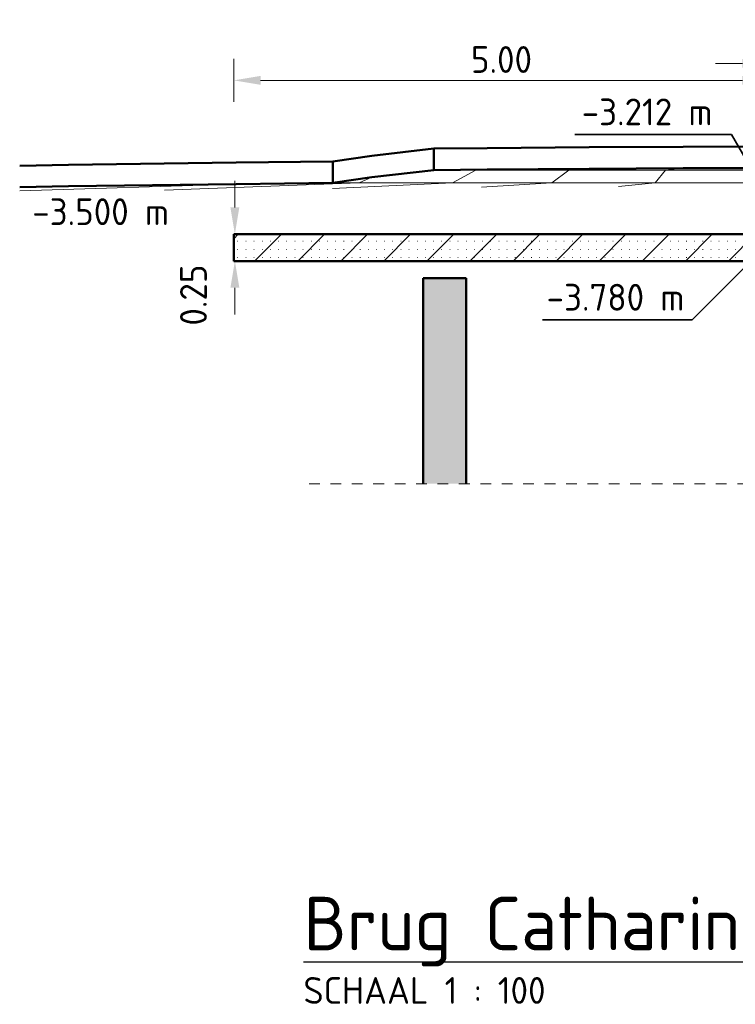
# Model space of a CAD drawing. Header units: metres. Extents: x 115954 to 115994, y 477007 to 477166.
# Tile 8 of 20: x 115959.61 to 115966.29, y 477073.92 to 477083.12. Entities that reach past the tile are written whole.
import ezdxf

# ---------------------------------------------------------------- set-up
doc = ezdxf.new("R2010")
doc.units = ezdxf.units.M
doc.linetypes.add('XX-AFBREEK', pattern=[7, 4, -1, 1, -1])
doc.layers.get('Defpoints').update_dxf_attribs({"lineweight": 25})
for name, color, linetype, lineweight in [('G_IMPT', 8, 'Continuous', 18), ('N-CO-BC-BETONVORM-G-1', 50, 'Continuous', 18), ('N-CO-BC-BETONVORM-G-2', 50, 'Continuous', 35), ('N-CO-BC-BETONVORM-GD-1', 90, 'Continuous', 50), ('N-WE-OG-BEBOUWING-GD', 7, 'Continuous', 35), ('X-XX-AL-AFBREEKLIJN-G', 7, 'XX-AFBREEK', 18), ('X-XX-AL-CONSTRUCTIELIJN-G', 7, 'Continuous', 35), ('X-XX-AL-DETAIL1-GD', 7, 'Continuous', 25), ('X-XX-AL-VERWIJZING-S', 7, 'Continuous', 25), ('X-XX-AL-VERWIJZING_DETAIL-T25', 7, 'Continuous', 25), ('X-XX-AL-VERWIJZING_DOORSNEDE-M', 7, 'Continuous', 18)]:
    doc.layers.add(name, color=color, linetype=linetype, lineweight=lineweight)
doc.styles.add('NLCS-ISO', font='NLCS-ISO.ttf')
doc.styles.add('NLCS-ISO-M100-T25', font='NLCS-ISO.ttf', dxfattribs={"height": 0.25})
doc.dimstyles.new('NLCS-M100-T25-PIJL_L2_H2', dxfattribs={"dimscale": 0.1, "dimtxt": 2.5, "dimasz": 2.5, "dimexe": 2, "dimexo": 2, "dimgap": 0.7, "dimtad": 1, "dimzin": 0, "dimdsep": 46, "dimtxsty": 'NLCS-ISO-M100-T25', "dimcen": 0, "dimdle": 2, "dimclrd": 256, "dimclre": 256, "dimclrt": 256, "dimazin": 0, "dimtfac": 1, "dimtdec": 3, "dimtofl": 0, "dimtmove": 0, "dimatfit": 3, "dimfxl": 2, "dimfxlon": 1, "dimtfillclr": 256, "dimtolj": 1, "dimtzin": 0, "dimlwd": -1, "dimlwe": -1, "dimarcsym": 0})

# ---------------------------------------------------------------- blocks, each defined once
blk = doc.blocks.new('RHD_SC_Funderingspaal_Prefab_Betonpaal - 400x400 _Te Lood_-1049399-Section 4')
at = {"layer": 'N-CO-BC-BETONVORM-G-2'}
blk.add_hatch(color=256, dxfattribs=at).paths.add_polyline_path([(526665.0548777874, -5829.873703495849), (526665.0548777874, -3910.000000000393), (526265.0548777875, -3910.000000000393), (526265.0548777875, -5829.873703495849)], flags=0)
at = {"layer": 'N-CO-BC-BETONVORM-GD-1'}
for p, q in [((526665.0548777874, -3910.000000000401), (526265.0548777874, -3910.000000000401)), ((526265.0548777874, -3910.000000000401), (526265.0548777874, -5829.873703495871)), ((526665.0548777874, -5829.873703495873), (526665.0548777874, -3910.000000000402))]:
    blk.add_line(p, q, dxfattribs=at)
blk = doc.blocks.new('GM_SLD_Wegontwerp - BH5593-RHD-DO-ZZ-M3-N-000004_SLD_Wegontwerp_dwg-1131003-Section 4')
at = {"layer": 'G_IMPT'}
for p, q in [((526363.1309734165, -2900.0000000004), (526754.7473251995, -2900.0000000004)), ((526363.1309733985, -2900.000000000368), (526754.7473251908, -2900.000000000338)), ((526538.0824532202, -3019.999991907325), (526754.7473252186, -2899.999999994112)), ((526754.7473251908, -2900.000000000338), (526860.2415350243, -2895.130996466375)), ((526755.2139933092, -2900.0000000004), (527622.8143544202, -2900.0000000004)), ((526755.2139932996, -2900.000000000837), (527622.8143543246, -2900.000000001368)), ((527464.0206031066, -3020.000000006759), (527622.8143544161, -2899.999999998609)), ((527622.8143543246, -2900.000000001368), (527814.3448621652, -2887.938410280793)), ((527623.0654809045, -2900.0000000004), (528528.050234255, -2900.0000000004)), ((527623.0654809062, -2900.000000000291), (528528.0502341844, -2899.99999999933)), ((528429.6055704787, -3019.999964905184), (528528.0502342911, -2900.000000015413)), ((528528.0502341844, -2899.99999999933), (528691.3840082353, -2883.408574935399)), ((528528.0502342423, -2900.0000000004), (529456.3290616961, -2900.0000000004)), ((528528.0502342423, -2900.0000000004), (529456.3290616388, -2900.000000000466)), ((522495.3228481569, -3093.636367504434), (524516.541709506, -3030.751133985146)), ((523847.0260294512, -3087.091284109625), (525665.1575809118, -3020.039918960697)), ((525417.789019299, -3071.706274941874), (526537.1447189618, -3020.043279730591)), ((525666.2400036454, -3019.999999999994), (525420.1658442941, -3020.000000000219)), ((525420.1658442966, -3019.999999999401), (525666.2400035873, -3019.999999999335)), ((526538.0824387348, -3020.000000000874), (525666.240003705, -3020.000000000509)), ((525666.2400036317, -3020.000000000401), (526538.0824386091, -3019.999999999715)), ((525666.2402917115, -3019.999872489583), (525783.4364285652, -2968.134576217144)), ((527464.0206031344, -3020.000000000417), (526538.0824386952, -3019.999999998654)), ((526538.0824386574, -3020.000000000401), (527464.0206031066, -3020.000000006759)), ((526809.5638035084, -3061.214266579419), (527463.2907055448, -3020.045965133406)), ((528429.605541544, -3020.000000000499), (527464.0206031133, -3020.000000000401)), ((527464.0206032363, -3019.999999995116), (528429.6055416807, -3020.000000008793)), ((528088.9231072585, -3054.606480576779), (528429.1336639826, -3020.047933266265)), ((529419.7696242, -3019.999999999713), (528429.6055416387, -3019.999999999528)), ((528429.6055416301, -3020.000000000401), (529419.7696241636, -3019.999999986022)), ((522495.3228481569, -3064.807034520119), (522950.9676383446, -3052.380038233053))]:
    blk.add_line(p, q, dxfattribs=at)
at = {"layer": 'N-CO-BC-BETONVORM-GD-1'}
for p, q in [((526363.1309734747, -2699.99999999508), (525783.4364286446, -2768.134576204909)), ((526860.2415351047, -2695.130996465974), (526363.1309733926, -2700.000000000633)), ((526363.1309734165, -2900.0000000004), (526363.1309734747, -2699.99999999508)), ((526363.1309733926, -2700.000000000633), (526363.1309733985, -2900.000000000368)), ((527814.3448622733, -2687.938410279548), (526860.2415351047, -2695.130996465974)), ((528691.3840083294, -2683.40857493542), (527814.3448622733, -2687.938410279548)), ((529525.2499992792, -2681.148249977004), (528691.3840083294, -2683.40857493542)), ((524516.5417095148, -2830.751133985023), (522950.9676383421, -2852.380038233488)), ((525420.1658443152, -2820.00000000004), (524516.5417095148, -2830.751133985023)), ((525783.4364286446, -2768.134576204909), (525420.1658442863, -2820.00000000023)), ((525420.1658442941, -3019.999964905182), (525420.1658443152, -2820.00000000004)), ((525420.1658442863, -2820.00000000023), (525420.1658442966, -3019.999964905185)), ((522950.9676383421, -2852.380038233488), (522495.3228481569, -2859.450396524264)), ((525783.4364285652, -2968.134576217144), (526363.1309734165, -2900.0000000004)), ((526363.1309733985, -2900.000000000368), (526860.2415350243, -2895.130996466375)), ((526860.2415350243, -2895.130996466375), (527814.3448621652, -2887.938410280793)), ((527814.3448621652, -2887.938410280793), (528691.3840082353, -2883.408574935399)), ((528691.3840082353, -2883.408574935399), (529525.2499993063, -2881.148249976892)), ((522950.9676383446, -3052.380038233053), (524516.541709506, -3030.751133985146)), ((524516.541709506, -3030.751133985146), (525420.1658442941, -3020.000000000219)), ((525420.1658442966, -3019.999999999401), (525783.4364285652, -2968.134576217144)), ((522495.3228481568, -3059.450396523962), (522950.9676383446, -3052.380038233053))]:
    blk.add_line(p, q, dxfattribs=at)
blk = doc.blocks.new('GM_SLD_Wegontwerp - GM_SLD_Wegontwerp-1131005-Section 4')
blk.add_blockref('GM_SLD_Wegontwerp - BH5593-RHD-DO-ZZ-M3-N-000004_SLD_Wegontwerp_dwg-1131003-Section 4', (0, 0))
blk = doc.blocks.new('CIB_GM_ADP1_Stootplaat_ROK_DYN - Type 1 D250 L5000-1132024-Section 4')
at = {"layer": 'N-CO-BC-BETONVORM-G-1'}
h = blk.add_hatch(dxfattribs=at)
h.set_pattern_fill('FP_9', color=256, style=0, pattern_type=2)
h.set_pattern_definition([(45, (532892.163, -4715), (-201.1577371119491, 201.1577371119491), []), (0, (532892.163, -4715), (0, 76.2), [3.353, -72.847])])
h.paths.add_polyline_path([(529495.054877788, -3750.000000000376), (529495.054877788, -3500.000000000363), (524495.0548777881, -3500.000000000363), (524495.0548777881, -3750.000000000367), (529460.0237185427, -3750.000000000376)], flags=0)
at = {"layer": 'N-CO-BC-BETONVORM-GD-1'}
for p, q in [((524495.0548777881, -3500.000000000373), (524495.0548777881, -3750.000000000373)), ((529495.054877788, -3500.000000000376), (524495.0548777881, -3500.000000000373)), ((529495.054877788, -3750.000000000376), (529495.054877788, -3500.000000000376)), ((524495.0548777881, -3750.000000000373), (529495.054877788, -3750.000000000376))]:
    blk.add_line(p, q, dxfattribs=at)
blk = doc.blocks.new('CIB_DI_Afbreeklijn - Type 1-1143536-Section 4')
at = {"layer": 'X-XX-AL-AFBREEKLIJN-G'}
blk.add_line((549098.1042987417, -5829.87370349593), (525098.1042987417, -5829.873703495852), dxfattribs=at)
blk = doc.blocks.new('*D98')
at = {"layer": 'Defpoints', "color": 0, "transparency": 16777216}
for p in [(115966.6074318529, 477082.5495159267), (115961.6074318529, 477081.1122948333), (115966.6074318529, 477081.1122948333)]:
    blk.add_point(p, dxfattribs=at)
at = {"layer": 'X-XX-AL-VERWIJZING_DOORSNEDE-M', "transparency": 16777216}
for p, q in [((115961.6074318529, 477082.3495159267), (115961.6074318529, 477082.7495159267)), ((115966.6074318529, 477082.3495159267), (115966.6074318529, 477082.7495159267)), ((115961.8574318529, 477082.5495159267), (115966.3574318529, 477082.5495159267))]:
    blk.add_line(p, q, dxfattribs=at)
for points in [[(115961.8574318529, 477082.5911825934), (115961.8574318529, 477082.50784926), (115961.6074318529, 477082.5495159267)], [(115966.3574318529, 477082.5911825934), (115966.3574318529, 477082.50784926), (115966.6074318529, 477082.5495159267)]]:
    blk.add_solid(points, dxfattribs=at)
at = {"layer": 'X-XX-AL-VERWIJZING_DOORSNEDE-M', "transparency": 16777216, "insert": (115964.1074318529, 477082.7445159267), "char_height": 0.25, "width": 0.2756049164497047, "attachment_point": 5, "style": 'NLCS-ISO-M100-T25'}
blk.add_mtext('\\A1;5.00', dxfattribs=at)
blk = doc.blocks.new('*D99')
at = {"layer": 'Defpoints', "color": 0, "transparency": 16777216}
for p in [(115966.6274318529, 477082.7085288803), (115966.6274318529, 477081.2322948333), (115966.6074318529, 477081.1122948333)]:
    blk.add_point(p, dxfattribs=at)
at = {"layer": 'X-XX-AL-VERWIJZING_DOORSNEDE-M', "transparency": 16777216}
for p, q in [((115966.6074318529, 477082.5085288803), (115966.6074318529, 477082.9085288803)), ((115966.6274318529, 477082.5085288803), (115966.6274318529, 477082.9085288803)), ((115966.3574318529, 477082.7085288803), (115966.1074318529, 477082.7085288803)), ((115966.8774318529, 477082.7085288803), (115967.8174318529, 477082.7085288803))]:
    blk.add_line(p, q, dxfattribs=at)
for points in [[(115966.3574318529, 477082.750195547), (115966.3574318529, 477082.6668622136), (115966.6074318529, 477082.7085288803)], [(115966.8774318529, 477082.750195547), (115966.8774318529, 477082.6668622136), (115966.6274318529, 477082.7085288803)]]:
    blk.add_solid(points, dxfattribs=at)
at = {"layer": 'X-XX-AL-VERWIJZING_DOORSNEDE-M', "transparency": 16777216, "insert": (115967.4035306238, 477083.1118622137), "char_height": 0.25, "width": 0.1378024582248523, "attachment_point": 1, "line_spacing_factor": 1.135194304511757, "style": 'NLCS-ISO-M100-T25'}
blk.add_mtext('\\A1;0.02', dxfattribs=at)
blk = doc.blocks.new('*D104')
at = {"layer": 'Defpoints', "color": 0, "transparency": 16777216}
for p in [(115961.6074318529, 477081.1122948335), (115961.6074318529, 477080.8622948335), (115961.6173824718, 477080.8622948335)]:
    blk.add_point(p, dxfattribs=at)
at = {"layer": 'X-XX-AL-VERWIJZING_DOORSNEDE-M', "transparency": 16777216}
for p, q in [((115961.6173824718, 477081.3622948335), (115961.6173824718, 477081.6122948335)), ((115961.6173824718, 477081.1122948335), (115961.8173824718, 477081.1122948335)), ((115961.6173824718, 477080.8622948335), (115961.8173824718, 477080.8622948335)), ((115961.6173824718, 477080.6122948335), (115961.6173824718, 477080.3622948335))]:
    blk.add_line(p, q, dxfattribs=at)
for points in [[(115961.5757158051, 477081.3622948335), (115961.6590491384, 477081.3622948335), (115961.6173824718, 477081.1122948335)], [(115961.5757158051, 477080.6122948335), (115961.6590491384, 477080.6122948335), (115961.6173824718, 477080.8622948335)]]:
    blk.add_solid(points, dxfattribs=at)
at = {"layer": 'X-XX-AL-VERWIJZING_DOORSNEDE-M', "transparency": 16777216, "insert": (115961.1057158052, 477080.2589429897), "char_height": 0.25, "width": 0.2067036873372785, "attachment_point": 1, "rotation": 89.99999999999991, "line_spacing_factor": 1.135194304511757, "style": 'NLCS-ISO-M100-T25'}
blk.add_mtext('\\A1;0.25', dxfattribs=at)
blk = doc.blocks.new('SAL-VERWIJZING_ONDERSCHRIFT-SO')
at = {"linetype": 'Continuous', "style": 'NLCS-ISO'}
blk.add_text('SCHAAL 1 :', height=2.5, dxfattribs=at).set_placement((0.000910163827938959, -3.748931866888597))
at = {"style": 'NLCS-ISO'}
for tag, p, height in [('OMSCHRIJVING', (0, 1.25), 5), ('SCHAAL', (18.15091668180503, -3.75), 2.5)]:
    blk.add_attdef(tag, p, '', height=height, dxfattribs=at)

msp = doc.modelspace()

# ---------------------------------------------------------------- linework, layer by layer
at = {"layer": 'N-WE-OG-BEBOUWING-GD'}
for p, q in [((115966.2552510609, 477082.0445100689), (115964.7921845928, 477082.0445100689)), ((115966.6274318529, 477081.3998740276), (115966.2552510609, 477082.0445100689)), ((115966.4072615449, 477080.8322948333), (115965.8880359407, 477080.3130692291)), ((115965.8880359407, 477080.3130692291), (115964.489430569, 477080.3130692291))]:
    msp.add_line(p, q, dxfattribs=at)
at = {"layer": 'X-XX-AL-DETAIL1-GD', "flags": 128}
msp.add_lwpolyline([(115962.2577889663, 477074.3175048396), (115967.9140755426, 477074.3175048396)], dxfattribs=at)

# ---------------------------------------------------------------- block references
at = {"layer": 'N-CO-BC-BETONVORM-G-1', "xscale": 0.001, "yscale": 0.001, "zscale": 0.001}
msp.add_blockref('GM_SLD_Wegontwerp - GM_SLD_Wegontwerp-1131005-Section 4', (115437.1123769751, 477084.6122948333), dxfattribs=at)
at = {"layer": 'N-CO-BC-BETONVORM-G-2', "xscale": 0.001, "yscale": 0.001, "zscale": 0.001}
for name in ['CIB_GM_ADP1_Stootplaat_ROK_DYN - Type 1 D250 L5000-1132024-Section 4', 'RHD_SC_Funderingspaal_Prefab_Betonpaal - 400x400 _Te Lood_-1049399-Section 4']:
    msp.add_blockref(name, (115437.1123769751, 477084.6122948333), dxfattribs=at)
at = {"layer": 'X-XX-AL-CONSTRUCTIELIJN-G', "xscale": 0.001, "yscale": 0.001, "zscale": 0.001}
msp.add_blockref('CIB_DI_Afbreeklijn - Type 1-1143536-Section 4', (115437.1123769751, 477084.6122948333), dxfattribs=at)
at = {"layer": 'X-XX-AL-VERWIJZING-S', "xscale": 0.1, "yscale": 0.1, "zscale": 0.1}
msp.add_blockref('SAL-VERWIJZING_ONDERSCHRIFT-SO', (115962.2577889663, 477074.2996524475), dxfattribs=at).add_auto_attribs({'OMSCHRIJVING': 'Brug Catharina-Amalialaan- Doorsnede C-C"', 'SCHAAL': '100'})

# ---------------------------------------------------------------- texts
at = {"layer": 'X-XX-AL-VERWIJZING_DETAIL-T25', "char_height": 0.25, "attachment_point": 1, "line_spacing_factor": 1.135194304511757, "style": 'NLCS-ISO-M100-T25'}
for s, insert, width in [('-3.212 m', (115964.8567145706, 477082.3801896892), 1.525128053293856), ('-3.500 m', (115959.7251586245, 477081.4479744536), 1.582282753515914), ('-3.780 m', (115964.5288926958, 477080.6487488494), 1.585290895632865)]:
    msp.add_mtext(s, dxfattribs=dict(at, insert=insert, width=width))

# ---------------------------------------------------------------- dimensions: what is measured, and where the dimension line sits
at = {"layer": 'X-XX-AL-VERWIJZING_DOORSNEDE-M'}
dim = msp.add_linear_dim(base=(115966.6274318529, 477082.7085288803), p1=(115966.6074318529, 477081.1122948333), p2=(115966.6274318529, 477081.2322948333), dimstyle='NLCS-M100-T25-PIJL_L2_H2', dxfattribs=at)
dim.commit()
dim.dimension.update_dxf_attribs({"geometry": '*D99', "text_midpoint": (115967.4724318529, 477082.7085288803), "dimtype": 160})
dim = msp.add_linear_dim(base=(115966.6074318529, 477082.5495159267), p1=(115961.6074318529, 477081.1122948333), p2=(115966.6074318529, 477081.1122948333), dimstyle='NLCS-M100-T25-PIJL_L2_H2', dxfattribs=at)
dim.commit()
dim.dimension.update_dxf_attribs({"geometry": '*D98', "text_midpoint": (115964.1074318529, 477082.7445159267)})
dim = msp.add_linear_dim(base=(115961.6173824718, 477080.8622948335), p1=(115961.6074318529, 477081.1122948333), p2=(115961.6074318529, 477080.8622948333), angle=90, dimstyle='NLCS-M100-T25-PIJL_L2_H2', dxfattribs=at)
dim.commit()
dim.dimension.update_dxf_attribs({"geometry": '*D104', "text_midpoint": (115961.2723824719, 477080.3622948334), "dimtype": 160, "text_rotation": 89.99999999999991})

doc.saveas('drawing.dxf')
